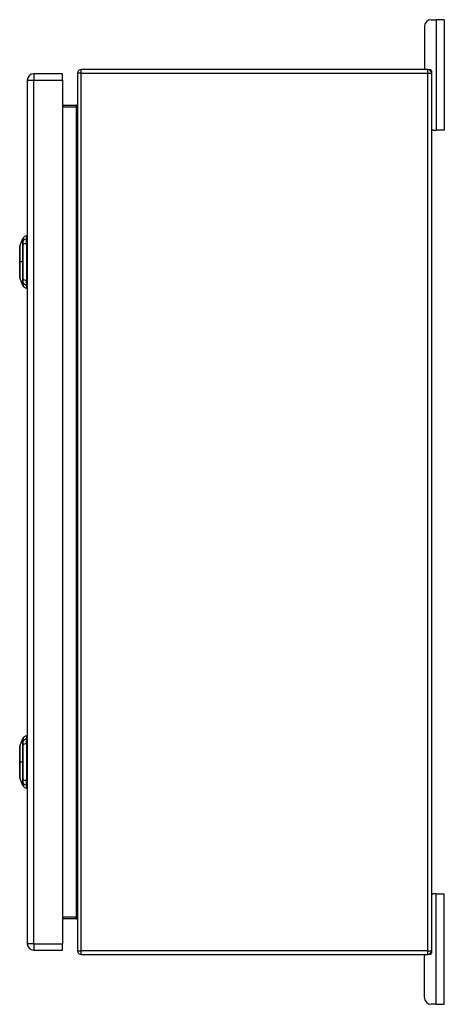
# Model space of a CAD drawing. Header units: inches. Extents: x 7 to 112, y 7 to 76.
# Tile 7 of 9: x 77 to 86, y 31 to 53. Entities that reach past the tile are written whole.
import ezdxf

# ---------------------------------------------------------------- set-up
doc = ezdxf.new("R2010")
doc.units = ezdxf.units.IN
doc.header["$MEASUREMENT"] = 0
doc.layers.add('Visible Edges(ANSI)', color=7, linetype='Continuous', lineweight=25)
doc.layers.add('Visible Tangent Edges(ANSI)', color=7, linetype='Continuous', lineweight=25)

msp = doc.modelspace()

# ---------------------------------------------------------------- linework, layer by layer
at = {"layer": 'Visible Edges(ANSI)'}
for p, q in [((85.925, 53.208), (86.032, 53.208)), ((86.219, 53.208), (86.032, 53.208)), ((86.219, 53.208), (86.219, 50.708)), ((85.769, 53.052), (85.769, 52.114)), ((85.843, 52.083), (78.011, 52.083)), ((85.843, 52.083), (85.896, 52.083)), ((77.592, 51.985), (76.938, 51.985)), ((77.592, 51.839), (77.592, 51.985)), ((77.927, 51.999), (77.927, 32.167)), ((85.927, 52.052), (85.927, 51.999)), ((85.927, 51.999), (85.927, 32.167)), ((76.792, 51.839), (76.792, 32.328)), ((77.592, 51.839), (77.592, 32.328)), ((77.896, 51.27), (77.592, 51.27)), ((85.958, 50.708), (85.927, 50.708)), ((85.958, 50.708), (86.032, 50.708)), ((86.219, 50.708), (86.032, 50.708)), ((76.776, 48.325), (76.776, 48.257)), ((76.622, 48.092), (76.689, 48.266)), ((76.776, 48.146), (76.776, 48.257)), ((76.776, 48.146), (76.776, 47.323)), ((76.689, 47.204), (76.622, 47.378)), ((76.776, 47.212), (76.776, 47.323)), ((76.776, 47.212), (76.776, 47.144)), ((76.622, 36.789), (76.689, 36.963)), ((76.776, 37.022), (76.776, 36.954)), ((76.776, 36.843), (76.776, 36.954)), ((76.776, 36.843), (76.776, 36.02)), ((76.689, 35.901), (76.622, 36.075)), ((76.776, 35.909), (76.776, 36.02)), ((76.776, 35.909), (76.776, 35.841)), ((85.927, 33.458), (85.958, 33.458)), ((86.032, 33.458), (85.958, 33.458)), ((86.032, 33.458), (86.219, 33.458)), ((86.219, 30.958), (86.219, 33.458)), ((77.592, 32.896), (77.896, 32.896)), ((77.592, 32.182), (77.592, 32.328)), ((76.938, 32.182), (77.592, 32.182)), ((78.011, 32.083), (85.843, 32.083)), ((85.769, 31.114), (85.769, 32.052)), ((85.896, 32.083), (85.843, 32.083)), ((85.927, 32.167), (85.927, 32.114)), ((86.032, 30.958), (85.925, 30.958)), ((86.032, 30.958), (86.219, 30.958))]:
    msp.add_line(p, q, dxfattribs=at)
at = {"layer": 'Visible Edges(ANSI)', "flags": 128}
for points in [[(76.621, 48.09), (76.621, 48.089), (76.621, 48.088), (76.621, 48.086), (76.621, 48.083), (76.621, 48.079), (76.621, 48.075), (76.621, 48.069), (76.621, 48.063), (76.621, 48.056), (76.621, 48.048), (76.621, 48.039), (76.621, 48.03), (76.621, 48.02), (76.621, 48.009), (76.621, 47.998), (76.621, 47.986), (76.621, 47.973), (76.621, 47.96), (76.621, 47.947), (76.621, 47.932), (76.621, 47.918), (76.621, 47.902), (76.621, 47.887), (76.621, 47.871), (76.621, 47.855), (76.621, 47.838), (76.621, 47.821), (76.621, 47.804), (76.621, 47.787), (76.621, 47.77), (76.621, 47.752), (76.621, 47.735), (76.621, 47.718), (76.621, 47.7), (76.621, 47.683), (76.621, 47.666), (76.621, 47.649), (76.621, 47.632), (76.621, 47.615), (76.621, 47.599), (76.621, 47.583), (76.621, 47.567), (76.621, 47.552), (76.621, 47.537), (76.621, 47.523), (76.621, 47.509), (76.621, 47.496), (76.621, 47.483), (76.621, 47.471), (76.621, 47.46), (76.621, 47.449), (76.621, 47.439), (76.621, 47.43), (76.621, 47.422), (76.621, 47.414), (76.621, 47.407), (76.621, 47.4), (76.621, 47.395), (76.621, 47.39), (76.621, 47.386), (76.621, 47.383), (76.621, 47.381), (76.621, 47.38), (76.621, 47.38)], [(76.621, 36.787), (76.621, 36.786), (76.621, 36.785), (76.621, 36.783), (76.621, 36.78), (76.621, 36.776), (76.621, 36.772), (76.621, 36.766), (76.621, 36.76), (76.621, 36.753), (76.621, 36.745), (76.621, 36.736), (76.621, 36.727), (76.621, 36.717), (76.621, 36.706), (76.621, 36.695), (76.621, 36.683), (76.621, 36.67), (76.621, 36.657), (76.621, 36.644), (76.621, 36.629), (76.621, 36.615), (76.621, 36.599), (76.621, 36.584), (76.621, 36.568), (76.621, 36.552), (76.621, 36.535), (76.621, 36.518), (76.621, 36.501), (76.621, 36.484), (76.621, 36.467), (76.621, 36.449), (76.621, 36.432), (76.621, 36.415), (76.621, 36.397), (76.621, 36.38), (76.621, 36.363), (76.621, 36.346), (76.621, 36.329), (76.621, 36.312), (76.621, 36.296), (76.621, 36.28), (76.621, 36.264), (76.621, 36.249), (76.621, 36.234), (76.621, 36.22), (76.621, 36.206), (76.621, 36.193), (76.621, 36.18), (76.621, 36.168), (76.621, 36.157), (76.621, 36.146), (76.621, 36.136), (76.621, 36.127), (76.621, 36.119), (76.621, 36.111), (76.621, 36.104), (76.621, 36.097), (76.621, 36.092), (76.621, 36.087), (76.621, 36.083), (76.621, 36.08), (76.621, 36.078), (76.621, 36.077), (76.621, 36.077)]]:
    msp.add_lwpolyline(points, dxfattribs=at)
at = {"layer": 'Visible Edges(ANSI)'}
for centre, radius, start, end in [((85.925, 53.052), 0.156, 90, 180), ((78.011, 51.999), 0.084, 90, 180), ((85.8, 52.114), 0.031, 180, 270), ((85.843, 51.999), 0.084, 0, 90), ((85.896, 52.052), 0.031, 0, 90), ((76.938, 51.839), 0.146, 90, 180), ((77.896, 51.301), 0.031, 270, 0), ((85.958, 50.739), 0.031, 180, 270), ((76.793, 48.208), 0.118, 97.9413, 150.2709), ((76.768, 48.266), 0.0394, 53.1301, 78.463), ((76.626, 48.09), 0.00492, 158.7495, 179.7912), ((76.699, 48.262), 0.00984, 150.2709, 158.7495), ((76.626, 47.38), 0.00492, 180.2088, 201.2505), ((76.699, 47.207), 0.00984, 201.2505, 209.7291), ((76.793, 47.261), 0.118, 209.7291, 262.0587), ((76.768, 47.203), 0.0394, 281.537, 306.8699), ((76.699, 36.959), 0.00984, 150.2709, 158.7495), ((76.793, 36.905), 0.118, 97.9413, 150.2709), ((76.768, 36.963), 0.0394, 53.1301, 78.463), ((76.626, 36.787), 0.00492, 158.7495, 179.7912), ((76.626, 36.077), 0.00492, 180.2088, 201.2505), ((76.699, 35.904), 0.00984, 201.2505, 209.7291), ((76.793, 35.958), 0.118, 209.7291, 262.0587), ((76.768, 35.9), 0.0394, 281.537, 306.8699), ((85.958, 33.427), 0.031, 90, 180), ((77.896, 32.865), 0.031, 0, 90), ((76.938, 32.328), 0.146, 180, 270), ((78.011, 32.167), 0.084, 180, 270), ((85.8, 32.052), 0.031, 90, 180), ((85.843, 32.167), 0.084, 270, 0), ((85.896, 32.114), 0.031, 270, 0), ((85.925, 31.114), 0.156, 180, 270)]:
    msp.add_arc(centre, radius, start, end, dxfattribs=at)
at = {"layer": 'Visible Tangent Edges(ANSI)'}
for p, q in [((86.032, 53.208), (86.032, 50.708)), ((78.011, 51.999), (78.011, 52.083)), ((85.843, 51.999), (85.843, 52.083)), ((76.938, 51.985), (76.938, 51.839)), ((78.011, 51.999), (77.927, 51.999)), ((78.011, 32.167), (78.011, 51.999)), ((78.011, 51.999), (85.843, 51.999)), ((85.843, 51.999), (85.927, 51.999)), ((85.843, 32.167), (85.843, 51.999)), ((76.792, 51.839), (76.938, 51.839)), ((76.938, 32.328), (76.938, 51.839)), ((76.938, 51.839), (77.592, 51.839)), ((77.592, 51.239), (77.896, 51.239)), ((77.896, 51.27), (77.896, 51.239)), ((77.896, 51.239), (77.896, 32.927)), ((76.689, 48.2), (76.689, 48.2)), ((76.689, 48.127), (76.689, 48.127)), ((76.621, 47.735), (76.622, 47.735)), ((76.689, 47.735), (76.622, 47.735)), ((76.689, 47.343), (76.689, 47.342)), ((76.689, 47.269), (76.689, 47.269)), ((76.689, 36.897), (76.689, 36.897)), ((76.689, 36.824), (76.689, 36.824)), ((76.621, 36.432), (76.622, 36.432)), ((76.689, 36.432), (76.622, 36.432)), ((76.689, 36.04), (76.689, 36.039)), ((76.689, 35.966), (76.689, 35.966)), ((86.032, 30.958), (86.032, 33.458)), ((77.896, 32.927), (77.592, 32.927)), ((77.896, 32.896), (77.896, 32.927)), ((76.938, 32.328), (76.792, 32.328)), ((76.938, 32.328), (76.938, 32.182)), ((76.938, 32.328), (77.592, 32.328)), ((77.927, 32.167), (78.011, 32.167)), ((78.011, 32.083), (78.011, 32.167)), ((85.843, 32.167), (78.011, 32.167)), ((85.843, 32.083), (85.843, 32.167)), ((85.843, 32.167), (85.927, 32.167))]:
    msp.add_line(p, q, dxfattribs=at)
at = {"layer": 'Visible Tangent Edges(ANSI)', "flags": 128}
for points in [[(76.621, 48.009), (76.621, 48.016), (76.621, 48.022), (76.621, 48.028), (76.621, 48.034), (76.621, 48.039), (76.622, 48.044), (76.622, 48.049), (76.622, 48.054), (76.622, 48.059), (76.622, 48.063), (76.622, 48.067), (76.622, 48.07), (76.622, 48.074), (76.622, 48.077), (76.622, 48.08), (76.622, 48.082), (76.622, 48.084), (76.622, 48.086), (76.622, 48.088), (76.622, 48.089), (76.622, 48.09), (76.622, 48.091), (76.622, 48.091), (76.622, 48.092)], [(76.689, 48.266), (76.689, 48.265), (76.689, 48.265), (76.689, 48.264), (76.689, 48.264), (76.689, 48.263), (76.689, 48.261), (76.689, 48.26), (76.689, 48.258), (76.689, 48.256), (76.689, 48.254), (76.689, 48.252), (76.689, 48.249), (76.689, 48.246), (76.689, 48.243), (76.689, 48.24), (76.689, 48.236), (76.689, 48.233), (76.689, 48.229), (76.689, 48.224), (76.689, 48.22), (76.689, 48.215), (76.689, 48.211), (76.689, 48.206), (76.689, 48.2)], [(76.689, 48.2), (76.689, 48.199), (76.689, 48.197), (76.689, 48.195), (76.689, 48.193), (76.689, 48.191), (76.689, 48.189), (76.689, 48.186), (76.689, 48.184), (76.689, 48.181), (76.689, 48.178), (76.689, 48.175), (76.689, 48.172), (76.689, 48.169), (76.689, 48.166), (76.689, 48.162), (76.689, 48.159), (76.689, 48.155), (76.689, 48.151), (76.689, 48.147), (76.689, 48.143), (76.689, 48.139), (76.689, 48.135), (76.689, 48.131), (76.689, 48.127)], [(76.689, 48.127), (76.689, 48.111), (76.689, 48.095), (76.689, 48.079), (76.689, 48.063), (76.689, 48.047), (76.689, 48.031), (76.689, 48.015), (76.689, 47.999), (76.689, 47.983), (76.689, 47.966), (76.689, 47.95), (76.689, 47.934), (76.689, 47.917), (76.689, 47.901), (76.689, 47.884), (76.689, 47.868), (76.689, 47.851), (76.689, 47.834), (76.689, 47.818), (76.689, 47.801), (76.689, 47.785), (76.689, 47.768), (76.689, 47.751), (76.689, 47.735)], [(76.69, 48.202), (76.69, 48.207), (76.69, 48.212), (76.69, 48.217), (76.69, 48.222), (76.69, 48.226), (76.69, 48.23), (76.69, 48.234), (76.69, 48.238), (76.69, 48.241), (76.69, 48.245), (76.69, 48.248), (76.69, 48.251), (76.69, 48.253), (76.69, 48.256), (76.69, 48.258), (76.69, 48.26), (76.69, 48.261), (76.69, 48.263), (76.69, 48.264), (76.69, 48.265), (76.69, 48.266), (76.69, 48.266), (76.69, 48.267), (76.69, 48.267)], [(76.69, 48.128), (76.69, 48.132), (76.69, 48.136), (76.69, 48.14), (76.69, 48.145), (76.69, 48.149), (76.69, 48.152), (76.69, 48.156), (76.69, 48.16), (76.69, 48.164), (76.69, 48.167), (76.69, 48.171), (76.69, 48.174), (76.69, 48.177), (76.69, 48.18), (76.69, 48.183), (76.69, 48.186), (76.69, 48.188), (76.69, 48.191), (76.69, 48.193), (76.69, 48.195), (76.69, 48.197), (76.69, 48.199), (76.69, 48.201), (76.69, 48.202)], [(76.69, 47.342), (76.69, 47.373), (76.69, 47.405), (76.69, 47.438), (76.69, 47.47), (76.69, 47.503), (76.69, 47.536), (76.69, 47.569), (76.69, 47.602), (76.69, 47.635), (76.69, 47.669), (76.69, 47.702), (76.69, 47.735), (76.69, 47.768), (76.69, 47.802), (76.69, 47.835), (76.69, 47.868), (76.69, 47.901), (76.69, 47.934), (76.69, 47.967), (76.69, 48), (76.69, 48.032), (76.69, 48.064), (76.69, 48.096), (76.69, 48.128)], [(76.621, 47.962), (76.621, 47.964), (76.621, 47.966), (76.621, 47.969), (76.621, 47.971), (76.621, 47.973), (76.621, 47.975), (76.621, 47.977), (76.621, 47.979), (76.621, 47.981), (76.621, 47.983), (76.621, 47.985), (76.621, 47.987), (76.621, 47.989), (76.621, 47.991), (76.621, 47.993), (76.621, 47.995), (76.621, 47.996), (76.621, 47.998), (76.621, 48), (76.621, 48.002), (76.621, 48.004), (76.621, 48.006), (76.621, 48.008), (76.621, 48.009)], [(76.622, 47.735), (76.622, 47.745), (76.622, 47.755), (76.622, 47.765), (76.622, 47.776), (76.622, 47.786), (76.622, 47.796), (76.622, 47.806), (76.622, 47.816), (76.622, 47.826), (76.622, 47.836), (76.622, 47.846), (76.622, 47.856), (76.622, 47.865), (76.622, 47.875), (76.622, 47.884), (76.622, 47.893), (76.622, 47.903), (76.622, 47.912), (76.621, 47.921), (76.621, 47.929), (76.621, 47.938), (76.621, 47.946), (76.621, 47.954), (76.621, 47.962)], [(76.621, 47.507), (76.621, 47.515), (76.621, 47.523), (76.621, 47.532), (76.621, 47.54), (76.621, 47.549), (76.622, 47.558), (76.622, 47.567), (76.622, 47.576), (76.622, 47.585), (76.622, 47.595), (76.622, 47.604), (76.622, 47.614), (76.622, 47.623), (76.622, 47.633), (76.622, 47.643), (76.622, 47.653), (76.622, 47.663), (76.622, 47.673), (76.622, 47.683), (76.622, 47.694), (76.622, 47.704), (76.622, 47.714), (76.622, 47.724), (76.622, 47.735)], [(76.689, 47.735), (76.689, 47.718), (76.689, 47.702), (76.689, 47.685), (76.689, 47.668), (76.689, 47.652), (76.689, 47.635), (76.689, 47.619), (76.689, 47.602), (76.689, 47.585), (76.689, 47.569), (76.689, 47.552), (76.689, 47.536), (76.689, 47.52), (76.689, 47.503), (76.689, 47.487), (76.689, 47.471), (76.689, 47.454), (76.689, 47.438), (76.689, 47.422), (76.689, 47.406), (76.689, 47.39), (76.689, 47.374), (76.689, 47.358), (76.689, 47.343)], [(76.621, 47.46), (76.621, 47.462), (76.621, 47.464), (76.621, 47.465), (76.621, 47.467), (76.621, 47.469), (76.621, 47.471), (76.621, 47.473), (76.621, 47.475), (76.621, 47.477), (76.621, 47.479), (76.621, 47.481), (76.621, 47.482), (76.621, 47.484), (76.621, 47.486), (76.621, 47.488), (76.621, 47.49), (76.621, 47.492), (76.621, 47.495), (76.621, 47.497), (76.621, 47.499), (76.621, 47.501), (76.621, 47.503), (76.621, 47.505), (76.621, 47.507)], [(76.622, 47.378), (76.622, 47.378), (76.622, 47.378), (76.622, 47.379), (76.622, 47.38), (76.622, 47.382), (76.622, 47.383), (76.622, 47.385), (76.622, 47.387), (76.622, 47.39), (76.622, 47.393), (76.622, 47.396), (76.622, 47.399), (76.622, 47.403), (76.622, 47.407), (76.622, 47.411), (76.622, 47.415), (76.622, 47.42), (76.622, 47.425), (76.621, 47.43), (76.621, 47.436), (76.621, 47.441), (76.621, 47.447), (76.621, 47.454), (76.621, 47.46)], [(76.689, 47.342), (76.689, 47.338), (76.689, 47.334), (76.689, 47.33), (76.689, 47.326), (76.689, 47.322), (76.689, 47.318), (76.689, 47.314), (76.689, 47.311), (76.689, 47.307), (76.689, 47.304), (76.689, 47.301), (76.689, 47.297), (76.689, 47.294), (76.689, 47.291), (76.689, 47.288), (76.689, 47.286), (76.689, 47.283), (76.689, 47.281), (76.689, 47.278), (76.689, 47.276), (76.689, 47.274), (76.689, 47.272), (76.689, 47.271), (76.689, 47.269)], [(76.689, 47.269), (76.689, 47.264), (76.689, 47.259), (76.689, 47.254), (76.689, 47.249), (76.689, 47.245), (76.689, 47.241), (76.689, 47.237), (76.689, 47.233), (76.689, 47.229), (76.689, 47.226), (76.689, 47.223), (76.689, 47.22), (76.689, 47.218), (76.689, 47.215), (76.689, 47.213), (76.689, 47.211), (76.689, 47.209), (76.689, 47.208), (76.689, 47.207), (76.689, 47.206), (76.689, 47.205), (76.689, 47.204), (76.689, 47.204), (76.689, 47.204)], [(76.69, 47.267), (76.69, 47.269), (76.69, 47.27), (76.69, 47.272), (76.69, 47.274), (76.69, 47.276), (76.69, 47.279), (76.69, 47.281), (76.69, 47.284), (76.69, 47.287), (76.69, 47.289), (76.69, 47.292), (76.69, 47.296), (76.69, 47.299), (76.69, 47.302), (76.69, 47.306), (76.69, 47.309), (76.69, 47.313), (76.69, 47.317), (76.69, 47.321), (76.69, 47.325), (76.69, 47.329), (76.69, 47.333), (76.69, 47.337), (76.69, 47.342)], [(76.69, 47.203), (76.69, 47.203), (76.69, 47.203), (76.69, 47.204), (76.69, 47.204), (76.69, 47.205), (76.69, 47.207), (76.69, 47.208), (76.69, 47.21), (76.69, 47.212), (76.69, 47.214), (76.69, 47.216), (76.69, 47.219), (76.69, 47.222), (76.69, 47.225), (76.69, 47.228), (76.69, 47.231), (76.69, 47.235), (76.69, 47.239), (76.69, 47.243), (76.69, 47.247), (76.69, 47.252), (76.69, 47.257), (76.69, 47.262), (76.69, 47.267)], [(76.689, 36.963), (76.689, 36.962), (76.689, 36.962), (76.689, 36.961), (76.689, 36.961), (76.689, 36.96), (76.689, 36.958), (76.689, 36.957), (76.689, 36.955), (76.689, 36.953), (76.689, 36.951), (76.689, 36.949), (76.689, 36.946), (76.689, 36.943), (76.689, 36.94), (76.689, 36.937), (76.689, 36.933), (76.689, 36.93), (76.689, 36.926), (76.689, 36.921), (76.689, 36.917), (76.689, 36.912), (76.689, 36.908), (76.689, 36.903), (76.689, 36.897)], [(76.69, 36.899), (76.69, 36.904), (76.69, 36.909), (76.69, 36.914), (76.69, 36.919), (76.69, 36.923), (76.69, 36.927), (76.69, 36.931), (76.69, 36.935), (76.69, 36.938), (76.69, 36.942), (76.69, 36.945), (76.69, 36.948), (76.69, 36.95), (76.69, 36.953), (76.69, 36.955), (76.69, 36.957), (76.69, 36.958), (76.69, 36.96), (76.69, 36.961), (76.69, 36.962), (76.69, 36.963), (76.69, 36.963), (76.69, 36.964), (76.69, 36.964)], [(76.621, 36.706), (76.621, 36.713), (76.621, 36.719), (76.621, 36.725), (76.621, 36.731), (76.621, 36.736), (76.622, 36.741), (76.622, 36.746), (76.622, 36.751), (76.622, 36.756), (76.622, 36.76), (76.622, 36.764), (76.622, 36.767), (76.622, 36.771), (76.622, 36.774), (76.622, 36.777), (76.622, 36.779), (76.622, 36.781), (76.622, 36.783), (76.622, 36.785), (76.622, 36.786), (76.622, 36.787), (76.622, 36.788), (76.622, 36.788), (76.622, 36.789)], [(76.689, 36.897), (76.689, 36.896), (76.689, 36.894), (76.689, 36.892), (76.689, 36.89), (76.689, 36.888), (76.689, 36.886), (76.689, 36.883), (76.689, 36.881), (76.689, 36.878), (76.689, 36.875), (76.689, 36.872), (76.689, 36.869), (76.689, 36.866), (76.689, 36.863), (76.689, 36.859), (76.689, 36.856), (76.689, 36.852), (76.689, 36.848), (76.689, 36.844), (76.689, 36.84), (76.689, 36.836), (76.689, 36.832), (76.689, 36.828), (76.689, 36.824)], [(76.689, 36.824), (76.689, 36.808), (76.689, 36.792), (76.689, 36.776), (76.689, 36.76), (76.689, 36.744), (76.689, 36.728), (76.689, 36.712), (76.689, 36.696), (76.689, 36.68), (76.689, 36.663), (76.689, 36.647), (76.689, 36.631), (76.689, 36.614), (76.689, 36.598), (76.689, 36.581), (76.689, 36.565), (76.689, 36.548), (76.689, 36.531), (76.689, 36.515), (76.689, 36.498), (76.689, 36.482), (76.689, 36.465), (76.689, 36.448), (76.689, 36.432)], [(76.69, 36.825), (76.69, 36.829), (76.69, 36.833), (76.69, 36.837), (76.69, 36.842), (76.69, 36.846), (76.69, 36.849), (76.69, 36.853), (76.69, 36.857), (76.69, 36.861), (76.69, 36.864), (76.69, 36.868), (76.69, 36.871), (76.69, 36.874), (76.69, 36.877), (76.69, 36.88), (76.69, 36.883), (76.69, 36.885), (76.69, 36.888), (76.69, 36.89), (76.69, 36.892), (76.69, 36.894), (76.69, 36.896), (76.69, 36.898), (76.69, 36.899)], [(76.69, 36.039), (76.69, 36.07), (76.69, 36.102), (76.69, 36.135), (76.69, 36.167), (76.69, 36.2), (76.69, 36.233), (76.69, 36.266), (76.69, 36.299), (76.69, 36.332), (76.69, 36.366), (76.69, 36.399), (76.69, 36.432), (76.69, 36.465), (76.69, 36.499), (76.69, 36.532), (76.69, 36.565), (76.69, 36.598), (76.69, 36.631), (76.69, 36.664), (76.69, 36.697), (76.69, 36.729), (76.69, 36.761), (76.69, 36.793), (76.69, 36.825)], [(76.621, 36.659), (76.621, 36.661), (76.621, 36.663), (76.621, 36.666), (76.621, 36.668), (76.621, 36.67), (76.621, 36.672), (76.621, 36.674), (76.621, 36.676), (76.621, 36.678), (76.621, 36.68), (76.621, 36.682), (76.621, 36.684), (76.621, 36.686), (76.621, 36.688), (76.621, 36.69), (76.621, 36.692), (76.621, 36.693), (76.621, 36.695), (76.621, 36.697), (76.621, 36.699), (76.621, 36.701), (76.621, 36.703), (76.621, 36.705), (76.621, 36.706)], [(76.622, 36.432), (76.622, 36.442), (76.622, 36.452), (76.622, 36.462), (76.622, 36.473), (76.622, 36.483), (76.622, 36.493), (76.622, 36.503), (76.622, 36.513), (76.622, 36.523), (76.622, 36.533), (76.622, 36.543), (76.622, 36.553), (76.622, 36.562), (76.622, 36.572), (76.622, 36.581), (76.622, 36.59), (76.622, 36.6), (76.622, 36.609), (76.621, 36.618), (76.621, 36.626), (76.621, 36.635), (76.621, 36.643), (76.621, 36.651), (76.621, 36.659)], [(76.621, 36.204), (76.621, 36.212), (76.621, 36.22), (76.621, 36.229), (76.621, 36.237), (76.621, 36.246), (76.622, 36.255), (76.622, 36.264), (76.622, 36.273), (76.622, 36.282), (76.622, 36.292), (76.622, 36.301), (76.622, 36.311), (76.622, 36.32), (76.622, 36.33), (76.622, 36.34), (76.622, 36.35), (76.622, 36.36), (76.622, 36.37), (76.622, 36.38), (76.622, 36.391), (76.622, 36.401), (76.622, 36.411), (76.622, 36.421), (76.622, 36.432)], [(76.689, 36.432), (76.689, 36.415), (76.689, 36.399), (76.689, 36.382), (76.689, 36.365), (76.689, 36.349), (76.689, 36.332), (76.689, 36.316), (76.689, 36.299), (76.689, 36.282), (76.689, 36.266), (76.689, 36.249), (76.689, 36.233), (76.689, 36.217), (76.689, 36.2), (76.689, 36.184), (76.689, 36.168), (76.689, 36.151), (76.689, 36.135), (76.689, 36.119), (76.689, 36.103), (76.689, 36.087), (76.689, 36.071), (76.689, 36.055), (76.689, 36.04)], [(76.621, 36.157), (76.621, 36.159), (76.621, 36.161), (76.621, 36.162), (76.621, 36.164), (76.621, 36.166), (76.621, 36.168), (76.621, 36.17), (76.621, 36.172), (76.621, 36.174), (76.621, 36.176), (76.621, 36.178), (76.621, 36.179), (76.621, 36.181), (76.621, 36.183), (76.621, 36.185), (76.621, 36.187), (76.621, 36.189), (76.621, 36.192), (76.621, 36.194), (76.621, 36.196), (76.621, 36.198), (76.621, 36.2), (76.621, 36.202), (76.621, 36.204)], [(76.622, 36.075), (76.622, 36.075), (76.622, 36.075), (76.622, 36.076), (76.622, 36.077), (76.622, 36.079), (76.622, 36.08), (76.622, 36.082), (76.622, 36.084), (76.622, 36.087), (76.622, 36.09), (76.622, 36.093), (76.622, 36.096), (76.622, 36.1), (76.622, 36.104), (76.622, 36.108), (76.622, 36.112), (76.622, 36.117), (76.622, 36.122), (76.621, 36.127), (76.621, 36.133), (76.621, 36.138), (76.621, 36.144), (76.621, 36.151), (76.621, 36.157)], [(76.689, 36.039), (76.689, 36.035), (76.689, 36.031), (76.689, 36.027), (76.689, 36.023), (76.689, 36.019), (76.689, 36.015), (76.689, 36.011), (76.689, 36.008), (76.689, 36.004), (76.689, 36.001), (76.689, 35.998), (76.689, 35.994), (76.689, 35.991), (76.689, 35.988), (76.689, 35.985), (76.689, 35.983), (76.689, 35.98), (76.689, 35.978), (76.689, 35.975), (76.689, 35.973), (76.689, 35.971), (76.689, 35.969), (76.689, 35.968), (76.689, 35.966)], [(76.689, 35.966), (76.689, 35.961), (76.689, 35.956), (76.689, 35.951), (76.689, 35.946), (76.689, 35.942), (76.689, 35.938), (76.689, 35.934), (76.689, 35.93), (76.689, 35.926), (76.689, 35.923), (76.689, 35.92), (76.689, 35.917), (76.689, 35.915), (76.689, 35.912), (76.689, 35.91), (76.689, 35.908), (76.689, 35.906), (76.689, 35.905), (76.689, 35.904), (76.689, 35.903), (76.689, 35.902), (76.689, 35.901), (76.689, 35.901), (76.689, 35.901)], [(76.69, 35.964), (76.69, 35.966), (76.69, 35.967), (76.69, 35.969), (76.69, 35.971), (76.69, 35.973), (76.69, 35.976), (76.69, 35.978), (76.69, 35.981), (76.69, 35.984), (76.69, 35.986), (76.69, 35.989), (76.69, 35.993), (76.69, 35.996), (76.69, 35.999), (76.69, 36.003), (76.69, 36.006), (76.69, 36.01), (76.69, 36.014), (76.69, 36.018), (76.69, 36.022), (76.69, 36.026), (76.69, 36.03), (76.69, 36.034), (76.69, 36.039)], [(76.69, 35.9), (76.69, 35.9), (76.69, 35.9), (76.69, 35.901), (76.69, 35.901), (76.69, 35.902), (76.69, 35.904), (76.69, 35.905), (76.69, 35.907), (76.69, 35.909), (76.69, 35.911), (76.69, 35.913), (76.69, 35.916), (76.69, 35.919), (76.69, 35.922), (76.69, 35.925), (76.69, 35.928), (76.69, 35.932), (76.69, 35.936), (76.69, 35.94), (76.69, 35.944), (76.69, 35.949), (76.69, 35.954), (76.69, 35.959), (76.69, 35.964)]]:
    msp.add_lwpolyline(points, dxfattribs=at)
at = {"layer": 'Visible Tangent Edges(ANSI)'}
for centre, major_axis, ratio, start_param, end_param in [((77.896, 51.301), (0, -0.062), 0.5, 0, 1.570796), ((76.699, 48.198), (-0.00984, -0.00009), 0.948405, 5.751701, 5.992347), ((76.699, 48.126), (-0.00984, 0.00003), 0.317047, 5.761322, 6.001968), ((76.793, 48.146), (-0.118, 0), 0.946806, 4.850991, 5.760348), ((76.793, 48.109), (-0.118, 0), 0.321806, 4.850991, 5.760348), ((76.699, 47.343), (-0.00984, -0.00003), 0.317047, 0.281217, 0.521863), ((76.699, 47.272), (-0.00984, 0.00009), 0.948405, 0.290838, 0.531485), ((76.793, 47.361), (-0.118, 0), 0.321806, 0.522838, 1.432195), ((76.793, 47.323), (-0.118, 0), 0.946806, 0.522838, 1.432195), ((76.793, 36.843), (-0.118, 0), 0.946806, 4.850991, 5.760348), ((76.699, 36.895), (-0.00984, -0.00009), 0.948405, 5.751701, 5.992347), ((76.699, 36.823), (-0.00984, 0.00003), 0.317047, 5.761322, 6.001968), ((76.793, 36.806), (-0.118, 0), 0.321806, 4.850991, 5.760348), ((76.699, 36.04), (-0.00984, -0.00003), 0.317047, 0.281217, 0.521863), ((76.699, 35.969), (-0.00984, 0.00009), 0.948405, 0.290838, 0.531485), ((76.793, 36.058), (-0.118, 0), 0.321806, 0.522838, 1.432195), ((76.793, 36.02), (-0.118, 0), 0.946806, 0.522838, 1.432195), ((77.896, 32.865), (0, 0.062), 0.5, 4.712389, 6.283185)]:
    msp.add_ellipse(centre, major_axis=major_axis, ratio=ratio, start_param=start_param, end_param=end_param, dxfattribs=at)

doc.saveas('drawing.dxf')
